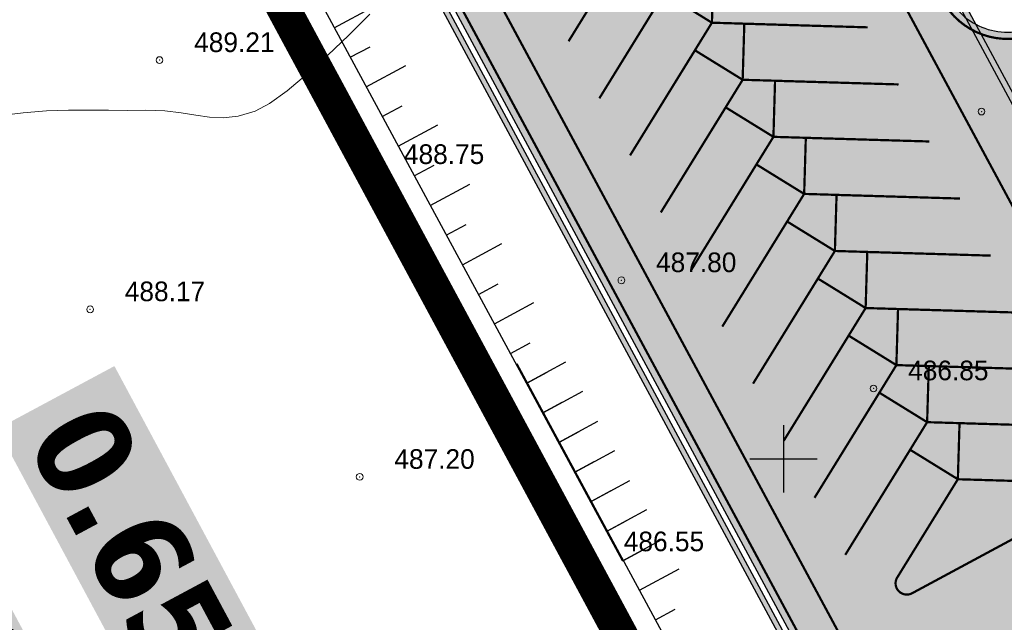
# Model space of a CAD drawing. Extents: x -516234 to 73329, y -4499813 to 47259.
# Tile 34 of 256: x 29582 to 29626, y 36930 to 36957. Entities that reach past the tile are written whole.
import ezdxf

# ---------------------------------------------------------------- set-up
doc = ezdxf.new("R2010")
doc.units = 0
doc.header["$LTSCALE"] = 0.5
doc.header["$MEASUREMENT"] = 0
doc.header["$PDMODE"] = 32
doc.header["$PDSIZE"] = 0.3
doc.linetypes.add('( Hidden )', pattern=[0.375, 0.25, -0.125])
doc.linetypes.add('ACAD_ISO03W100', pattern=[30, 12, -18])
for name, color, linetype in [('(001) Сетка', 92, 'Continuous'), ('(004) Точки рельефа', 7, 'Continuous'), ('(007) Здания', 7, 'Continuous'), ('(022) Возд. Линии', 7, 'Continuous'), ('(031) Горизонтали', 42, 'Continuous'), ('1 devor', 7, 'Continuous'), ('7_газон', 7, 'Continuous'), ('STOYANKA', 7, 'Continuous'), ("YO'LLLLLLLLLLLLLLLLLLLLL", 7, 'Continuous')]:
    doc.layers.add(name, color=color, linetype=linetype)
doc.styles.add('D-431', font='d431.ttf')
doc.styles.get("Standard").update_dxf_attribs({"font": 'times.ttf'})

# ---------------------------------------------------------------- blocks, each defined once
blk = doc.blocks.new('9633')
at = {"layer": '(031) Горизонтали', "color": 42, "linetype": 'Continuous', "lineweight": 0}
blk.add_lwpolyline([(28631.414, 36957.029), (28630.483, 36956.105), (28629.533, 36955.194), (28628.603, 36954.348), (28627.729, 36953.618), (28626.951, 36953.056), (28626.306, 36952.714), (28625.555, 36952.494), (28624.893, 36952.418), (28624.276, 36952.446), (28623.663, 36952.535), (28623.012, 36952.644), (28622.282, 36952.731), (28621.429, 36952.753), (28620.612, 36952.746), (28619.774, 36952.753), (28618.905, 36952.762), (28617.991, 36952.756), (28617.021, 36952.722), (28615.983, 36952.645), (28614.865, 36952.509)], dxfattribs=at)
at = {"layer": '(004) Точки рельефа', "lineweight": 0, "style": 'D-431'}
for s, p in [('489.21', (28623.595, 36955.346)), ('488.75', (28632.937, 36950.36)), ('487.80', (28644.166, 36945.542)), ('488.17', (28620.504, 36944.248)), ('486.85', (28655.395, 36940.726)), ('487.20', (28632.511, 36936.781)), ('486.55', (28642.73, 36933.11))]:
    blk.add_text(s, height=0.875, dxfattribs=at).set_placement(p)
blk = doc.blocks.new('kjj')
at = {"layer": '(022) Возд. Линии', "color": 6, "lineweight": 30, "flags": 128}
for points in [[(280292.219, 4264314.011), (280348.653, 4264357.862)], [(280346.704, 4264356.347), (280345.477, 4264357.926)], [(280347.888, 4264357.267), (280347.275, 4264358.057)], [(280344.335, 4264354.506), (280343.108, 4264356.085)], [(280345.519, 4264355.427), (280344.906, 4264356.216)], [(280341.966, 4264352.666), (280340.739, 4264354.245)], [(280343.15, 4264353.586), (280342.537, 4264354.376)], [(280340.782, 4264351.745), (280340.168, 4264352.535)], [(280339.597, 4264350.825), (280338.37, 4264352.404)], [(280338.413, 4264349.905), (280337.799, 4264350.694)], [(280313.539, 4264330.577), (280312.312, 4264332.156)], [(280311.17, 4264328.736), (280309.943, 4264330.315)], [(280312.355, 4264329.657), (280311.741, 4264330.446)], [(280308.801, 4264326.896), (280307.574, 4264328.475)], [(280309.986, 4264327.816), (280309.372, 4264328.605)], [(280306.432, 4264325.055), (280305.205, 4264326.634)], [(280307.617, 4264325.975), (280307.003, 4264326.765)], [(280304.063, 4264323.214), (280302.836, 4264324.793)], [(280305.248, 4264324.135), (280304.634, 4264324.924)], [(280302.879, 4264322.294), (280302.265, 4264323.084)], [(280301.694, 4264321.373), (280300.468, 4264322.952)], [(280299.326, 4264319.533), (280298.099, 4264321.112)], [(280300.51, 4264320.453), (280299.896, 4264321.243)], [(280296.957, 4264317.692), (280295.73, 4264319.271)], [(280298.141, 4264318.612), (280297.527, 4264319.402)], [(280294.588, 4264315.851), (280293.361, 4264317.43)], [(280295.772, 4264316.772), (280295.158, 4264317.562)], [(280292.219, 4264314.011), (280290.992, 4264315.59)], [(280293.403, 4264314.931), (280292.789, 4264315.721)]]:
    blk.add_lwpolyline(points, dxfattribs=at)
blk = doc.blocks.new('Setka')
at = {"layer": '(001) Сетка'}
for p, q in [((0, 1.5), (0, -1.5)), ((-1.5, 0), (1.5, 0))]:
    blk.add_line(p, q, dxfattribs=at)

msp = doc.modelspace()

# ---------------------------------------------------------------- hatches: boundary and pattern name
at = {"layer": '7_газон', "lineweight": 0, "true_color": 0x5c5c5c, "transparency": 33554687}
h = msp.add_hatch(color=251, dxfattribs=at)
h.dxf.hatch_style = 1
edge = h.paths.add_edge_path(flags=16)
edge.add_line((29676.967, 36922.961), (29652.773, 36909.928))
edge.add_arc((29654.196, 36907.287), 3, 118.3099, 208.3099)
edge.add_line((29651.554, 36905.864), (29669.688, 36872.2))
edge.add_arc((29672.33, 36873.623), 3, 208.3099, 298.278)
edge.add_line((29673.751, 36870.981), (29697.069, 36883.525))
edge.add_arc((29695.174, 36887.047), 4, 298.278, 388.3063)
edge.add_line((29698.696, 36888.944), (29681.031, 36921.742))
edge.add_arc((29678.39, 36920.32), 3, 28.3063, 118.3099)
edge = h.paths.add_edge_path(flags=16)
edge.add_arc((29582.986, 36967.9), 30, 100.3549, 118.3099)
edge.add_line((29568.758, 36994.312), (29528.131, 36972.427))
edge.add_arc((29529.554, 36969.786), 3, 118.3099, 225.9761)
edge.add_arc((29494.806, 36933.834), 47, 28.3099, 45.9761, ccw=False)
edge.add_line((29536.185, 36956.123), (29686.137, 36677.746))
edge.add_arc((29688.778, 36679.168), 3, 208.3099, 354.8617)
edge.add_line((29691.766, 36678.9), (29699.507, 36764.985))
edge.add_arc((29669.628, 36767.671), 30, 354.8617, 388.3099)
edge.add_line((29696.04, 36781.899), (29580.774, 36995.883))
edge.add_arc((29578.132, 36994.46), 3, 28.3099, 100.3549)
edge = h.paths.add_edge_path()
edge.add_line((29429.452, 37065.402), (29443.215, 37039.99))
edge.add_line((29443.215, 37039.99), (29467.007, 36995.822))
edge.add_arc((29480.213, 37002.936), 15, 208.3099, 253.3099)
edge.add_line((29475.905, 36988.568), (29508.304, 36978.854))
edge.add_arc((29494.806, 36933.834), 47, 63.2849, 73.3099, ccw=False)
edge.add_arc((29520.431, 36984.749), 10, 243.2849, 298.3099)
edge.add_line((29525.173, 36975.945), (29566.624, 36998.273))
edge.add_arc((29582.986, 36967.9), 34.5, 90.7023, 118.3099, ccw=False)
edge.add_line((29582.563, 37002.397), (29601.162, 37002.625))
edge.add_arc((29600.795, 37032.623), 30, 270.7023, 298.3364)
edge.add_line((29615.034, 37006.218), (29627.395, 37012.883))
edge.add_arc((29631.43, 37005.402), 8.5, 28.3063, 118.3364, ccw=False)
edge.add_line((29638.913, 37009.433), (29702.658, 36891.078))
edge.add_arc((29695.174, 36887.047), 8.5, -61.722, 28.3063, ccw=False)
edge.add_line((29699.201, 36879.562), (29664.33, 36860.803))
edge.add_arc((29666.699, 36856.4), 5, 118.278, 208.3099)
edge.add_line((29662.297, 36854.029), (29700.001, 36784.033))
edge.add_arc((29669.628, 36767.671), 34.5, -5.1383, 28.3099, ccw=False)
edge.add_line((29703.989, 36764.582), (29695.148, 36666.257))
edge.add_arc((29710.087, 36664.913), 15, 174.8617, 208.3099)
edge.add_line((29696.881, 36657.8), (29738.108, 36581.265))
edge.add_arc((29696.73, 36558.976), 47, -16.6901, 28.3099, ccw=False)
edge.add_line((29741.75, 36545.478), (29732.035, 36513.078))
edge.add_arc((29746.403, 36508.77), 15, 163.3099, 208.3099)
edge.add_line((29733.198, 36501.657), (29762.257, 36447.71))
edge.add_line((29762.257, 36447.71), (29788.318, 36389.84))
edge.add_line((29788.318, 36389.84), (29723.729, 36509.746))
edge.add_line((29723.729, 36509.746), (29735.044, 36547.488))
edge.add_arc((29696.73, 36558.976), 40, 343.3099, 388.3099)
edge.add_line((29731.945, 36577.945), (29530.022, 36952.803))
edge.add_arc((29494.806, 36933.834), 40, 28.3099, 73.3099)
edge.add_line((29506.294, 36972.148), (29468.537, 36983.469))
edge.add_line((29468.537, 36983.469), (29424.235, 37065.402))
edge = h.paths.add_edge_path(flags=16)
edge.add_line((29653.969, 36965.661), (29629.772, 36952.627))
edge.add_arc((29631.195, 36949.986), 3, 118.3099, 208.3099)
edge.add_line((29628.554, 36948.564), (29646.575, 36915.109))
edge.add_arc((29649.216, 36916.531), 3, 208.3099, 298.3099)
edge.add_line((29650.639, 36913.89), (29674.834, 36926.923))
edge.add_arc((29673.411, 36929.564), 3, 298.3099, 388.3063)
edge.add_line((29676.052, 36930.987), (29658.033, 36964.443))
edge.add_arc((29655.392, 36963.02), 3, 28.3063, 118.3099)
edge = h.paths.add_edge_path(flags=16)
edge.add_line((29653.054, 36973.687), (29634.951, 37007.299))
edge.add_arc((29631.43, 37005.402), 4, 28.3063, 118.3364)
edge.add_line((29629.531, 37008.923), (29617.17, 37002.257))
edge.add_arc((29600.795, 37032.623), 34.5, 278.9598, 298.3364, ccw=False)
edge.add_arc((29606.635, 36995.58), 3, 98.9598, 208.3099)
edge.add_line((29603.994, 36994.158), (29623.574, 36957.808))
edge.add_arc((29626.215, 36959.23), 3, 208.3099, 298.3099)
edge.add_line((29627.638, 36956.589), (29651.836, 36969.624))
edge.add_arc((29650.413, 36972.265), 3, 298.3099, 388.3063)
at = {"layer": "YO'LLLLLLLLLLLLLLLLLLLLL", "true_color": 0x00bfff}
h = msp.add_hatch(color=140, dxfattribs=at)
h.dxf.hatch_style = 1
edge = h.paths.add_edge_path(flags=16)
edge.add_line((29604.434, 36994.395), (29670.129, 36872.437))
edge.add_arc((29672.33, 36873.623), 2.5, 208.3099, 298.278)
edge.add_line((29673.514, 36871.421), (29696.832, 36883.965))
edge.add_arc((29695.174, 36887.047), 3.5, 298.278, 388.3063)
edge.add_line((29698.255, 36888.707), (29634.511, 37007.062))
edge.add_arc((29631.43, 37005.402), 3.5, 28.3063, 118.3364)
edge.add_line((29629.768, 37008.483), (29617.407, 37001.817))
edge.add_arc((29600.795, 37032.623), 35, 278.9598, 298.3364, ccw=False)
edge.add_arc((29606.635, 36995.58), 2.5, 98.9598, 208.3099)
edge = h.paths.add_edge_path()
edge.add_arc((29600.795, 37032.623), 34.75, 278.9598, 298.3364)
edge.add_line((29617.289, 37002.037), (29629.65, 37008.703))
edge.add_arc((29631.43, 37005.402), 3.75, 28.3063, 118.3364, ccw=False)
edge.add_line((29634.731, 37007.18), (29698.476, 36888.825))
edge.add_arc((29695.174, 36887.047), 3.75, -61.722, 28.3063, ccw=False)
edge.add_line((29696.951, 36883.745), (29673.632, 36871.201))
edge.add_arc((29672.33, 36873.623), 2.75, 208.3099, 298.278, ccw=False)
edge.add_line((29669.908, 36872.318), (29604.214, 36994.276))
edge.add_arc((29606.635, 36995.58), 2.75, 98.9598, 208.3099, ccw=False)
edge = h.paths.add_edge_path()
edge.add_line((29596.95, 36997.823), (29587.754, 36997.71))
edge.add_arc((29588.986, 36994.975), 3, 114.2587, 124.2596)
edge.add_line((29587.297, 36997.455), (29597.412, 36997.579))
edge.add_arc((29595.785, 36995.059), 3, 57.145, 67.1458)
edge = h.paths.add_edge_path()
edge.add_line((29526.909, 36971.201), (29568.995, 36993.871))
edge.add_arc((29582.986, 36967.9), 29.5, 100.3549, 118.3099, ccw=False)
edge.add_arc((29578.132, 36994.46), 2.5, 28.3099, 100.3549, ccw=False)
edge.add_line((29580.333, 36995.646), (29695.599, 36781.661))
edge.add_arc((29669.628, 36767.671), 29.5, -5.1383, 28.3099, ccw=False)
edge.add_line((29699.009, 36765.029), (29691.12, 36677.293))
edge.add_arc((29688.778, 36679.168), 3, 321.3044, 331.3052)
edge.add_line((29691.41, 36677.728), (29699.258, 36765.007))
edge.add_arc((29669.628, 36767.671), 29.75, 354.8617, 388.3099)
edge.add_line((29695.82, 36781.78), (29580.553, 36995.764))
edge.add_arc((29578.132, 36994.46), 2.75, 28.3099, 100.3549)
edge.add_arc((29582.986, 36967.9), 29.75, 100.3549, 118.3099)
edge.add_line((29568.877, 36994.091), (29527.194, 36971.639))
edge.add_arc((29529.554, 36969.786), 3, 141.8663, 151.8672)

# ---------------------------------------------------------------- linework, layer by layer
at = {"layer": '(004) Точки рельефа', "color": 0, "linetype": 'ByBlock', "lineweight": 0}
for p in [(29588.446, 36954.988), (29625.059, 36952.693), (29597.788, 36949.996), (29609.017, 36945.178), (29585.355, 36943.884), (29620.247, 36940.361), (29597.362, 36936.424), (29607.582, 36932.745)]:
    msp.add_point(p, dxfattribs=at)
for points in [[(29653.054, 36973.687), (29634.951, 37007.299, 0.414367), (29629.531, 37008.923), (29617.17, 37002.257, -0.084749), (29606.168, 36998.544, 0.516968), (29603.994, 36994.158), (29623.574, 36957.808, 0.414214), (29627.638, 36956.589), (29651.836, 36969.624, 0.414196)], [(29577.593, 36997.411, 0.078504), (29568.758, 36994.312), (29528.131, 36972.427, 0.507692), (29527.469, 36967.629, -0.077236), (29536.185, 36956.123), (29686.137, 36677.746, 0.743694), (29691.766, 36678.9), (29699.507, 36764.985, 0.14699), (29696.04, 36781.899), (29580.774, 36995.883, 0.325137)]]:
    msp.add_lwpolyline(points, format="xyb", close=True)
at = {"color": 7, "lineweight": 0, "true_color": 0xffffff, "const_width": 1.5}
msp.add_lwpolyline([(29592.842, 36853.944), (29636.861, 36877.656), (29575.21, 36992.108), (29531.19, 36968.396)], close=True, dxfattribs=at)
at = {"color": 1, "linetype": '( Hidden )', "lineweight": 0, "ltscale": 15, "const_width": 0.5}
msp.add_lwpolyline([(29592.842, 36853.944), (29636.861, 36877.656), (29575.21, 36992.108), (29531.19, 36968.396)], close=True, dxfattribs=at)
at = {"layer": 'STOYANKA', "color": 7, "lineweight": 50, "true_color": 0xffffff, "const_width": 0.1}
for points in [[(29653.318, 36973.83), (29635.216, 37007.441, 0.414367), (29629.389, 37009.187), (29617.028, 37002.521, -0.084749), (29606.121, 36998.84, 0.516968), (29603.73, 36994.015), (29623.31, 36957.665, 0.414214), (29627.78, 36956.325), (29651.978, 36969.359, 0.414196)], [(29577.539, 36997.706, 0.078504), (29568.616, 36994.576), (29527.989, 36972.691, 0.507692), (29527.261, 36967.413, -0.077236), (29535.921, 36955.981), (29685.873, 36677.603, 0.743694), (29692.065, 36678.873), (29699.806, 36764.958, 0.14699), (29696.304, 36782.041), (29581.038, 36996.025, 0.325137)]]:
    msp.add_lwpolyline(points, format="xyb", close=True, dxfattribs=at)
at = {"layer": 'STOYANKA', "color": 7, "linetype": 'ACAD_ISO03W100', "ltscale": 0.2, "true_color": 0xffffff, "transparency": 33554687, "const_width": 0.1}
for points in [[(29582.446, 36996.784), (29655.501, 36861.163)], [(29601.967, 36993.913), (29668.016, 36871.299)]]:
    msp.add_lwpolyline(points, dxfattribs=at)
at = {"layer": 'STOYANKA', "color": 7, "lineweight": 50, "true_color": 0xffffff, "const_width": 0.1}
for points in [[(29608.793, 36954.513), (29611.681, 36959.195), (29609.555, 36960.507), (29606.665, 36955.826)], [(29618.549, 36956.489), (29613.05, 36956.653), (29613.124, 36959.15), (29618.622, 36958.988)], [(29610.162, 36951.971), (29613.05, 36956.653), (29610.924, 36957.965), (29608.035, 36953.284)], [(29619.918, 36953.947), (29614.419, 36954.111), (29614.493, 36956.608), (29619.992, 36956.446)], [(29611.531, 36949.429), (29614.419, 36954.111), (29612.294, 36955.423), (29609.404, 36950.742)], [(29621.287, 36951.405), (29615.789, 36951.569), (29615.862, 36954.066), (29621.361, 36953.904)], [(29612.9, 36946.887), (29615.789, 36951.569), (29613.663, 36952.881), (29610.773, 36948.201)], [(29622.656, 36948.863), (29617.158, 36949.027), (29617.232, 36951.524), (29622.73, 36951.362)], [(29614.27, 36944.345), (29617.158, 36949.027), (29615.032, 36950.339), (29612.142, 36945.659)], [(29624.026, 36946.321), (29618.527, 36946.485), (29618.601, 36948.982), (29624.099, 36948.82)], [(29615.639, 36941.803), (29618.527, 36946.485), (29616.401, 36947.797), (29613.512, 36943.117)], [(29625.395, 36943.779), (29619.896, 36943.943), (29619.97, 36946.44), (29625.469, 36946.278)], [(29617.008, 36939.261), (29619.896, 36943.943), (29617.771, 36945.256), (29614.881, 36940.575)], [(29626.764, 36941.237), (29621.266, 36941.401), (29621.339, 36943.898), (29626.838, 36943.736)], [(29618.377, 36936.72), (29621.266, 36941.401), (29619.14, 36942.714), (29616.25, 36938.033)], [(29628.133, 36938.695), (29622.635, 36938.859), (29622.709, 36941.357), (29628.207, 36941.194)], [(29619.747, 36934.178), (29622.635, 36938.859), (29620.509, 36940.172), (29617.619, 36935.491)]]:
    msp.add_lwpolyline(points, dxfattribs=at)
msp.add_lwpolyline([(29629.576, 36938.652), (29624.078, 36938.815), (29624.004, 36936.317), (29629.143, 36936.164, -0.767205), (29629.366, 36935.224), (29621.967, 36931.239, -0.767205), (29621.305, 36931.942), (29624.004, 36936.317), (29621.878, 36937.63), (29618.989, 36932.949)], format="xyb", dxfattribs=at)
at = {"layer": "YO'LLLLLLLLLLLLLLLLLLLLL", "color": 140, "true_color": 0x00bfff, "flags": 128}
for points in [[(29606.207, 36998.297, 0.084749), (29617.289, 37002.037), (29629.65, 37008.703, -0.414367), (29634.731, 37007.18), (29698.476, 36888.825, -0.414358), (29696.951, 36883.745), (29673.632, 36871.201, -0.414051), (29669.908, 36872.318), (29604.214, 36994.276, -0.516968)], [(29604.434, 36994.395), (29670.129, 36872.437, 0.414051), (29673.514, 36871.421), (29696.832, 36883.965, 0.414358), (29698.255, 36888.707), (29634.511, 37007.062, 0.414367), (29629.768, 37008.483), (29617.407, 37001.817, -0.084749), (29606.246, 36998.05, 0.516968)], [(29526.909, 36971.201), (29568.995, 36993.871, -0.078504), (29577.683, 36996.919, -0.325137), (29580.333, 36995.646), (29695.599, 36781.661, -0.14699), (29699.009, 36765.029), (29691.12, 36677.293, 0.043665), (29691.41, 36677.728), (29699.258, 36765.007, 0.14699), (29695.82, 36781.78), (29580.553, 36995.764, 0.325137), (29577.638, 36997.165, 0.078504), (29568.877, 36994.091), (29527.194, 36971.639, 0.043665)]]:
    msp.add_lwpolyline(points, format="xyb", close=True, dxfattribs=at)

# ---------------------------------------------------------------- block references
at = {"layer": '(001) Сетка', "lineweight": 0}
msp.add_blockref('Setka', (29616.242, 36937.23), dxfattribs=at)
at = {"layer": '(007) Здания', "color": 18, "true_color": 0x000000}
msp.add_blockref('9633', (966.395, 0), dxfattribs=at)
at = {"layer": '(022) Возд. Линии', "color": 6, "lineweight": 30, "xscale": -1, "rotation": 336.2309566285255}
for p in [(-1432609.339, -3978643.877), (-1432580.057, -3978697.966)]:
    msp.add_blockref('kjj', p, dxfattribs=at)

# ---------------------------------------------------------------- texts
at = {"layer": '1 devor', "attachment_point": 1, "rotation": 298.2253, "bg_fill": 1, "box_fill_scale": 1.2, "bg_fill_color": 7, "bg_fill_true_color": 16777215, "bg_fill_transparency": 0}
for s, width, insert, char_height in [('\\pi0.49954;{\\fTahoma|b0|i0|c204|p34;Нотурар\\fTahoma|b0|i0|c0|p34;-\\fTahoma|b0|i0|c204|p34;жой\\fTahoma|b0|i0|c0|p34; \\fTahoma|b0|i0|c204|p34;учун ажратилган}', 45.43579, (29572.967, 36946.127), 2.304), ('\\pi0.13188;{\\fTahoma|b1|i0|c0|p34;0\\fTahoma|b1|i0|c204|p34;.\\fTahoma|b1|i0|c0|p34;65\\fTahoma|b1|i0|c204|p34; ГА}', 21.95673, (29586.092, 36940.213), 4.227858)]:
    msp.add_mtext_dynamic_manual_height_columns(s, width=width, gutter_width=8.385, heights=[0], dxfattribs=dict(at, insert=insert, char_height=char_height))

doc.saveas('drawing.dxf')
